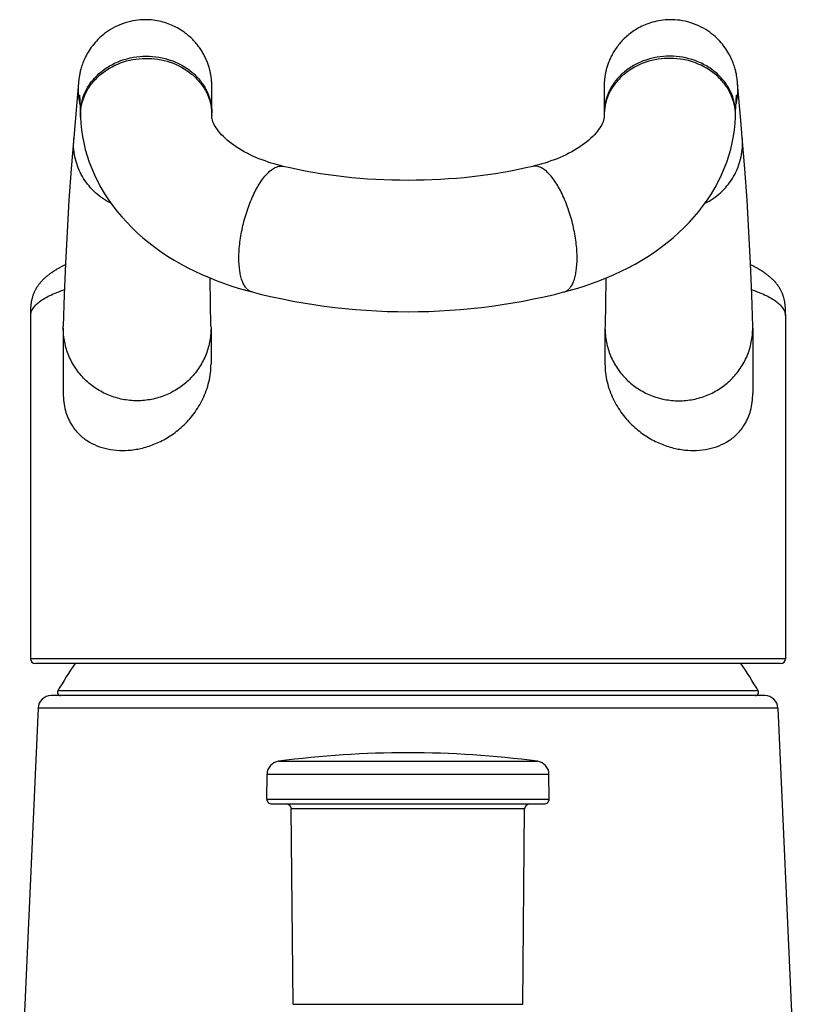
# Model space of a CAD drawing. Header units: millimetres. Extents: x 67 to 591, y 75 to 447.
# Tile 7 of 13: x 175 to 223, y 387 to 447. Entities that reach past the tile are written whole.
import ezdxf

# ---------------------------------------------------------------- set-up
doc = ezdxf.new("R2010")
doc.units = ezdxf.units.MM
doc.header["$LTSCALE"] = 46.255
doc.layers.get('0').update_dxf_attribs({"linetype": 'CONTINUOUS'})

msp = doc.modelspace()

# ---------------------------------------------------------------- linework, layer by layer
at = {"color": 7, "linetype": 'CONTINUOUS'}
for p, q in [((187.189, 443.052), (187.187, 443.092)), ((187.19, 443.017), (187.189, 443.052)), ((187.191, 442.986), (187.19, 443.017)), ((187.192, 442.943), (187.191, 442.986)), ((187.193, 442.903), (187.192, 442.943)), ((187.194, 442.85), (187.193, 442.903)), ((187.195, 442.778), (187.194, 442.85)), ((187.196, 442.663), (187.195, 442.778)), ((187.197, 442.43), (187.196, 442.663)), ((211.087, 442.814), (211.086, 442.725)), ((211.086, 442.725), (211.086, 442.581)), ((211.088, 442.88), (211.087, 442.814)), ((211.089, 442.931), (211.088, 442.88)), ((211.09, 442.97), (211.089, 442.931)), ((211.091, 442.998), (211.09, 442.97)), ((219.217, 443.071), (219.211, 443.132)), ((219.415, 440.821), (219.217, 443.071)), ((179.132, 442.346), (179.132, 442.341)), ((179.134, 442.317), (179.136, 442.29)), ((179.136, 442.29), (179.14, 442.236)), ((179.14, 442.236), (179.144, 442.165)), ((179.144, 442.165), (179.151, 442.045)), ((179.151, 442.045), (179.158, 441.895)), ((187.195, 441.901), (187.197, 442.347)), ((187.197, 442.349), (187.197, 442.43)), ((211.086, 442.581), (211.085, 442.349)), ((211.085, 442.347), (211.087, 441.902)), ((219.126, 441.934), (219.133, 442.076)), ((219.133, 442.076), (219.138, 442.163)), ((219.138, 442.163), (219.142, 442.234)), ((219.142, 442.234), (219.146, 442.289)), ((219.146, 442.289), (219.148, 442.316)), ((219.148, 442.316), (219.149, 442.334)), ((178.963, 441.923), (178.777, 439.785)), ((179.158, 441.895), (179.171, 441.611)), ((179.171, 441.611), (179.19, 441.135)), ((187.189, 441.121), (187.195, 441.901)), ((211.087, 441.902), (211.093, 441.121)), ((219.099, 441.313), (219.115, 441.714)), ((219.115, 441.714), (219.126, 441.934)), ((179.19, 441.135), (179.195, 441.009)), ((187.189, 441.113), (187.189, 441.121)), ((211.093, 441.121), (211.093, 441.113)), ((219.087, 441.009), (219.099, 441.313)), ((219.505, 439.785), (219.415, 440.821)), ((191.543, 438.019), (191.543, 438.019)), ((206.739, 438.019), (206.739, 438.019)), ((177.93, 431.848), (177.886, 431.824)), ((177.973, 431.872), (177.93, 431.848)), ((178.016, 431.895), (177.973, 431.872)), ((178.058, 431.917), (178.016, 431.895)), ((178.099, 431.938), (178.058, 431.917)), ((178.139, 431.959), (178.099, 431.938)), ((178.179, 431.979), (178.139, 431.959)), ((178.218, 431.999), (178.179, 431.979)), ((220.055, 432.003), (220.012, 432.024)), ((220.099, 431.982), (220.055, 432.003)), ((220.143, 431.959), (220.099, 431.982)), ((220.187, 431.937), (220.143, 431.959)), ((220.231, 431.914), (220.187, 431.937)), ((220.275, 431.89), (220.231, 431.914)), ((220.319, 431.867), (220.275, 431.89)), ((220.363, 431.842), (220.319, 431.867)), ((220.406, 431.818), (220.363, 431.842)), ((177.797, 431.773), (177.751, 431.746)), ((177.842, 431.799), (177.797, 431.773)), ((177.886, 431.824), (177.842, 431.799)), ((220.45, 431.793), (220.406, 431.818)), ((220.494, 431.768), (220.45, 431.793)), ((220.538, 431.742), (220.494, 431.768)), ((189.64, 430.365), (189.64, 430.365)), ((208.642, 430.365), (208.642, 430.365)), ((176.141, 429.023), (176.141, 408.028)), ((222.141, 429.023), (222.14, 429.119)), ((222.141, 429.023), (222.141, 408.028)), ((178.141, 428.171), (178.142, 428.274)), ((187.14, 428.274), (187.141, 428.171)), ((211.142, 428.274), (211.141, 428.171)), ((220.141, 428.171), (220.14, 428.274)), ((178.141, 428.171), (178.141, 424.19)), ((187.141, 428.171), (187.141, 425.996)), ((211.141, 428.171), (211.141, 425.996)), ((220.141, 428.171), (220.141, 424.19)), ((221.841, 407.728), (176.441, 407.728)), ((220.876, 405.778), (177.406, 405.778)), ((176.607, 405.014), (175.487, 379.922)), ((221.675, 405.014), (222.795, 379.922)), ((190.544, 399.481), (190.557, 400.991)), ((207.738, 399.481), (207.725, 400.991)), ((190.844, 399.178), (207.438, 399.178)), ((192.138, 386.976), (192.034, 398.881)), ((206.144, 386.976), (206.247, 398.881))]:
    msp.add_line(p, q, dxfattribs=at)
at = {"color": 9, "linetype": 'CONTINUOUS'}
for p, q in [((179.19, 441.135), (179.188, 441.25)), ((179.195, 441.009), (179.193, 441.121)), ((187.189, 441.15), (187.189, 441.121)), ((187.19, 441.279), (187.19, 441.249)), ((211.092, 441.279), (211.092, 441.249)), ((211.093, 441.15), (211.093, 441.121)), ((219.087, 441.009), (219.089, 441.121)), ((219.092, 441.135), (219.094, 441.25)), ((222.141, 408.028), (176.141, 408.028)), ((220.468, 406.079), (177.814, 406.079)), ((221.675, 405.014), (176.607, 405.014)), ((191.252, 401.777), (207.03, 401.777)), ((190.557, 400.991), (207.725, 400.991)), ((190.544, 399.481), (207.738, 399.481)), ((206.247, 398.881), (192.034, 398.881)), ((192.138, 386.976), (206.144, 386.976))]:
    msp.add_line(p, q, dxfattribs=at)
at = {"color": 7, "linetype": 'CONTINUOUS'}
for points in [[(187.187, 443.092), (187.185, 443.115), (187.184, 443.14), (187.182, 443.167), (187.18, 443.196), (187.178, 443.227), (187.175, 443.26), (187.171, 443.295), (187.168, 443.332), (187.163, 443.371), (187.158, 443.412), (187.152, 443.456), (187.145, 443.502), (187.138, 443.551), (187.129, 443.602), (187.119, 443.654), (187.109, 443.708), (187.097, 443.763), (187.084, 443.819), (187.071, 443.876), (187.056, 443.933), (187.04, 443.99), (187.024, 444.048), (187.006, 444.107), (186.987, 444.165), (186.967, 444.224), (186.946, 444.284), (186.924, 444.344), (186.9, 444.404), (186.876, 444.464), (186.85, 444.525), (186.822, 444.585), (186.794, 444.646), (186.764, 444.707), (186.733, 444.768), (186.701, 444.829), (186.667, 444.89), (186.631, 444.952), (186.595, 445.013), (186.556, 445.074), (186.517, 445.135), (186.475, 445.197), (186.432, 445.258), (186.388, 445.319), (186.342, 445.38), (186.294, 445.44), (186.244, 445.501), (186.193, 445.561), (186.139, 445.621), (186.084, 445.681), (186.027, 445.74), (185.968, 445.799), (185.907, 445.857), (185.844, 445.915), (185.779, 445.972), (185.712, 446.029), (185.642, 446.084), (185.571, 446.139), (185.497, 446.193), (185.421, 446.247), (185.342, 446.299), (185.262, 446.35), (185.179, 446.4), (185.093, 446.448), (185.005, 446.495), (184.915, 446.541), (184.822, 446.585), (184.726, 446.627), (184.628, 446.667), (184.527, 446.706), (184.423, 446.742), (184.317, 446.776), (184.207, 446.808), (184.095, 446.837), (183.98, 446.863), (183.862, 446.886), (183.741, 446.906), (183.617, 446.923), (183.49, 446.936), (183.361, 446.945), (183.23, 446.951), (183.096, 446.952), (182.96, 446.948), (182.821, 446.94), (182.68, 446.926), (182.534, 446.907), (182.385, 446.882), (182.23, 446.849), (182.073, 446.81), (181.913, 446.763), (181.753, 446.709), (181.595, 446.648), (181.441, 446.581), (181.294, 446.51), (181.153, 446.434), (181.02, 446.356), (180.893, 446.275), (180.772, 446.192), (180.657, 446.107), (180.547, 446.019), (180.443, 445.929), (180.344, 445.838), (180.249, 445.746), (180.16, 445.652), (180.075, 445.557), (179.994, 445.462), (179.918, 445.366), (179.846, 445.27), (179.779, 445.173), (179.715, 445.077), (179.656, 444.981), (179.6, 444.885), (179.548, 444.79), (179.5, 444.696), (179.455, 444.603), (179.413, 444.51), (179.375, 444.42), (179.341, 444.333), (179.309, 444.248), (179.281, 444.166), (179.256, 444.089), (179.234, 444.015), (179.214, 443.944), (179.196, 443.876), (179.18, 443.811), (179.166, 443.748), (179.153, 443.687), (179.141, 443.629), (179.13, 443.573), (179.121, 443.519), (179.113, 443.468), (179.105, 443.42), (179.099, 443.374), (179.093, 443.33), (179.088, 443.288), (179.083, 443.248), (179.079, 443.209), (179.075, 443.171), (179.071, 443.133), (179.067, 443.097), (178.963, 441.923)], [(219.211, 443.132), (219.207, 443.17), (219.203, 443.208), (219.199, 443.247), (219.194, 443.287), (219.189, 443.329), (219.183, 443.372), (219.177, 443.418), (219.169, 443.467), (219.161, 443.517), (219.152, 443.571), (219.142, 443.627), (219.13, 443.685), (219.117, 443.746), (219.102, 443.808), (219.086, 443.873), (219.069, 443.941), (219.049, 444.011), (219.027, 444.085), (219.002, 444.163), (218.974, 444.244), (218.943, 444.328), (218.909, 444.416), (218.871, 444.506), (218.829, 444.598), (218.785, 444.691), (218.737, 444.785), (218.685, 444.88), (218.63, 444.975), (218.57, 445.071), (218.507, 445.167), (218.44, 445.264), (218.368, 445.36), (218.293, 445.456), (218.212, 445.552), (218.127, 445.646), (218.038, 445.74), (217.944, 445.833), (217.845, 445.924), (217.741, 446.013), (217.633, 446.1), (217.519, 446.185), (217.4, 446.268), (217.274, 446.349), (217.141, 446.428), (216.999, 446.504), (216.851, 446.576), (216.693, 446.645), (216.531, 446.708), (216.364, 446.765), (216.196, 446.814), (216.03, 446.854), (215.866, 446.887), (215.706, 446.913), (215.549, 446.932), (215.395, 446.944), (215.245, 446.951), (215.098, 446.951), (214.954, 446.947), (214.813, 446.938), (214.676, 446.924), (214.542, 446.906), (214.411, 446.885), (214.283, 446.859), (214.159, 446.83), (214.039, 446.798), (213.921, 446.762), (213.807, 446.724), (213.696, 446.684), (213.588, 446.641), (213.484, 446.595), (213.382, 446.548), (213.284, 446.499), (213.188, 446.448), (213.095, 446.395), (213.005, 446.341), (212.918, 446.285), (212.834, 446.228), (212.753, 446.17), (212.674, 446.111), (212.598, 446.051), (212.524, 445.99), (212.453, 445.928), (212.384, 445.865), (212.317, 445.802), (212.253, 445.738), (212.191, 445.674), (212.132, 445.609), (212.075, 445.544), (212.019, 445.479), (211.966, 445.413), (211.915, 445.347), (211.866, 445.281), (211.819, 445.215), (211.774, 445.148), (211.73, 445.082), (211.689, 445.016), (211.649, 444.949), (211.611, 444.883), (211.574, 444.816), (211.54, 444.75), (211.506, 444.684), (211.474, 444.617), (211.444, 444.551), (211.415, 444.485), (211.388, 444.419), (211.362, 444.353), (211.337, 444.288), (211.314, 444.223), (211.293, 444.159), (211.272, 444.095), (211.253, 444.032), (211.236, 443.97), (211.219, 443.908), (211.204, 443.847), (211.19, 443.787), (211.177, 443.728), (211.166, 443.671), (211.155, 443.615), (211.146, 443.56), (211.138, 443.508), (211.13, 443.459), (211.124, 443.413), (211.119, 443.37), (211.114, 443.33), (211.111, 443.294), (211.107, 443.261), (211.105, 443.231), (211.102, 443.203), (211.1, 443.175), (211.099, 443.149), (211.097, 443.125), (211.096, 443.102), (211.095, 443.081), (211.093, 443.044)], [(211.093, 443.044), (211.092, 443.028), (211.091, 442.998)], [(179.133, 442.337), (179.132, 442.345), (179.132, 442.346)], [(179.132, 442.341), (179.133, 442.327), (179.134, 442.317)], [(219.149, 442.334), (219.15, 442.344), (219.15, 442.346), (219.15, 442.346)], [(179.195, 441.009), (179.216, 440.647), (179.257, 440.245), (179.315, 439.845), (179.391, 439.447), (179.485, 439.052), (179.597, 438.658), (179.726, 438.268), (179.875, 437.879), (180.042, 437.492), (180.228, 437.108), (180.434, 436.725), (180.658, 436.348), (180.898, 435.98), (181.154, 435.621), (181.423, 435.275), (181.706, 434.938), (182.004, 434.61), (182.317, 434.29), (182.647, 433.977), (182.991, 433.672), (183.351, 433.377), (183.723, 433.092), (184.106, 432.817), (184.5, 432.555), (184.902, 432.305), (185.313, 432.067), (185.731, 431.842), (186.155, 431.628), (186.585, 431.427), (187.02, 431.238), (187.459, 431.061), (187.902, 430.896), (188.347, 430.743), (188.794, 430.601), (189.24, 430.472), (189.64, 430.365)], [(191.543, 438.019), (191.378, 438.06), (191.187, 438.11), (190.997, 438.163), (190.809, 438.22), (190.621, 438.28), (190.434, 438.345), (190.248, 438.413), (190.063, 438.485), (189.879, 438.562), (189.696, 438.642), (189.517, 438.727), (189.34, 438.815), (189.167, 438.907), (188.999, 439.002), (188.835, 439.101), (188.677, 439.203), (188.526, 439.306), (188.382, 439.411), (188.247, 439.516), (188.12, 439.622), (188.002, 439.728), (187.892, 439.834), (187.79, 439.94), (187.695, 440.045), (187.607, 440.152), (187.528, 440.258), (187.457, 440.36), (187.395, 440.46), (187.343, 440.556), (187.299, 440.648), (187.262, 440.738), (187.234, 440.824), (187.213, 440.904), (187.199, 440.979), (187.191, 441.051), (187.189, 441.113)], [(211.093, 441.113), (211.091, 441.051), (211.083, 440.979), (211.069, 440.904), (211.048, 440.824), (211.02, 440.738), (210.983, 440.648), (210.939, 440.556), (210.887, 440.46), (210.825, 440.361), (210.755, 440.258), (210.675, 440.152), (210.587, 440.046), (210.493, 439.94), (210.391, 439.834), (210.28, 439.729), (210.162, 439.623), (210.035, 439.517), (209.9, 439.411), (209.757, 439.307), (209.606, 439.203), (209.448, 439.102), (209.284, 439.003), (209.116, 438.908), (208.943, 438.816), (208.767, 438.727), (208.587, 438.643), (208.405, 438.562), (208.221, 438.486), (208.036, 438.414), (207.85, 438.345), (207.663, 438.281), (207.475, 438.22), (207.287, 438.164), (207.097, 438.11), (206.906, 438.06), (206.739, 438.019)], [(208.642, 430.365), (209.046, 430.473), (209.491, 430.602), (209.938, 430.744), (210.383, 430.897), (210.825, 431.062), (211.265, 431.239), (211.7, 431.428), (212.13, 431.629), (212.554, 431.843), (212.971, 432.068), (213.382, 432.306), (213.785, 432.557), (214.178, 432.819), (214.562, 433.093), (214.934, 433.379), (215.293, 433.674), (215.638, 433.979), (215.967, 434.292), (216.28, 434.612), (216.578, 434.94), (216.861, 435.277), (217.13, 435.624), (217.386, 435.983), (217.626, 436.351), (217.85, 436.728), (218.056, 437.111), (218.242, 437.495), (218.409, 437.882), (218.557, 438.271), (218.686, 438.662), (218.798, 439.055), (218.892, 439.45), (218.968, 439.848), (219.026, 440.249), (219.066, 440.651), (219.087, 441.009)], [(178.777, 439.785), (178.621, 437.873), (178.485, 435.952), (178.369, 434.031), (178.273, 432.11), (178.198, 430.188), (178.142, 428.274)], [(220.14, 428.274), (220.084, 430.187), (220.009, 432.109), (219.913, 434.03), (219.797, 435.951), (219.661, 437.872), (219.505, 439.785)], [(206.739, 438.019), (206.324, 437.922), (205.866, 437.824), (205.405, 437.732), (204.941, 437.647), (204.473, 437.57), (204.002, 437.499), (203.528, 437.435), (203.051, 437.378), (202.571, 437.328), (202.088, 437.284), (201.602, 437.248), (201.114, 437.217), (200.623, 437.194), (200.13, 437.178), (199.637, 437.168), (199.143, 437.164), (198.649, 437.168), (198.155, 437.177), (197.663, 437.194), (197.172, 437.217), (196.683, 437.247), (196.197, 437.284), (195.714, 437.327), (195.234, 437.378), (194.757, 437.435), (194.283, 437.499), (193.812, 437.569), (193.345, 437.647), (192.88, 437.731), (192.419, 437.823), (191.962, 437.922), (191.543, 438.019)], [(178.27, 432.024), (178.257, 432.018), (178.218, 431.999)], [(177.751, 431.746), (177.728, 431.732), (177.705, 431.718), (177.682, 431.704), (177.658, 431.689), (177.634, 431.675), (177.61, 431.66), (177.586, 431.644), (177.561, 431.628), (177.537, 431.612), (177.512, 431.596), (177.487, 431.579), (177.461, 431.561), (177.436, 431.544), (177.41, 431.526), (177.384, 431.508), (177.358, 431.489), (177.332, 431.47), (177.306, 431.451), (177.28, 431.432), (177.254, 431.412), (177.228, 431.391), (177.202, 431.371), (177.176, 431.35), (177.15, 431.329), (177.124, 431.307), (177.098, 431.285), (177.071, 431.262), (177.045, 431.239), (177.019, 431.215), (176.992, 431.191), (176.966, 431.167), (176.939, 431.141), (176.913, 431.116), (176.886, 431.089), (176.86, 431.062), (176.833, 431.034), (176.807, 431.006), (176.781, 430.977), (176.755, 430.948), (176.729, 430.918), (176.704, 430.888), (176.679, 430.857), (176.655, 430.826), (176.631, 430.794), (176.608, 430.763), (176.585, 430.731), (176.563, 430.698), (176.541, 430.666), (176.52, 430.632), (176.499, 430.599), (176.479, 430.565), (176.46, 430.531), (176.441, 430.497), (176.422, 430.462), (176.405, 430.427), (176.387, 430.391), (176.371, 430.355), (176.355, 430.319), (176.339, 430.282), (176.325, 430.246), (176.31, 430.208), (176.297, 430.171), (176.284, 430.133), (176.271, 430.094), (176.26, 430.056), (176.248, 430.017), (176.238, 429.978), (176.228, 429.938), (176.219, 429.899), (176.21, 429.859), (176.202, 429.819), (176.195, 429.78), (176.188, 429.74), (176.181, 429.699), (176.176, 429.658), (176.17, 429.617), (176.166, 429.575), (176.161, 429.532), (176.158, 429.489), (176.154, 429.445), (176.151, 429.4), (176.149, 429.354), (176.147, 429.308), (176.145, 429.262), (176.144, 429.215), (176.143, 429.167), (176.142, 429.119), (176.141, 429.023)], [(222.14, 429.119), (222.14, 429.167), (222.139, 429.215), (222.137, 429.262), (222.136, 429.309), (222.133, 429.355), (222.131, 429.4), (222.128, 429.445), (222.125, 429.489), (222.121, 429.533), (222.116, 429.575), (222.112, 429.617), (222.106, 429.659), (222.101, 429.7), (222.094, 429.741), (222.087, 429.781), (222.08, 429.821), (222.072, 429.861), (222.063, 429.901), (222.054, 429.941), (222.044, 429.98), (222.033, 430.019), (222.022, 430.058), (222.01, 430.096), (221.998, 430.133), (221.986, 430.169), (221.973, 430.205), (221.96, 430.239), (221.946, 430.274), (221.932, 430.307), (221.918, 430.34), (221.903, 430.372), (221.888, 430.404), (221.873, 430.435), (221.858, 430.465), (221.842, 430.494), (221.826, 430.523), (221.81, 430.552), (221.794, 430.579), (221.778, 430.607), (221.762, 430.633), (221.745, 430.659), (221.728, 430.684), (221.712, 430.709), (221.695, 430.734), (221.678, 430.758), (221.66, 430.781), (221.643, 430.804), (221.626, 430.827), (221.608, 430.85), (221.59, 430.872), (221.572, 430.894), (221.554, 430.916), (221.536, 430.937), (221.518, 430.958), (221.499, 430.979), (221.481, 430.999), (221.462, 431.019), (221.444, 431.039), (221.425, 431.059), (221.406, 431.079), (221.387, 431.098), (221.367, 431.117), (221.348, 431.136), (221.329, 431.154), (221.309, 431.173), (221.29, 431.191), (221.27, 431.209), (221.251, 431.226), (221.231, 431.244), (221.211, 431.261), (221.191, 431.279), (221.171, 431.296), (221.151, 431.313), (221.131, 431.329), (221.111, 431.346), (221.09, 431.362), (221.07, 431.378), (221.049, 431.395), (221.029, 431.41), (221.008, 431.426), (220.987, 431.442), (220.967, 431.457), (220.946, 431.473), (220.925, 431.488), (220.904, 431.503), (220.883, 431.518), (220.861, 431.533), (220.84, 431.548), (220.819, 431.563), (220.797, 431.577), (220.776, 431.592), (220.755, 431.606), (220.733, 431.62), (220.711, 431.634), (220.69, 431.648), (220.668, 431.662), (220.646, 431.675), (220.625, 431.689), (220.603, 431.702), (220.581, 431.716), (220.538, 431.742)], [(187.14, 428.274), (187.11, 429.688), (187.088, 431.11), (187.087, 431.211)], [(211.195, 431.211), (211.194, 431.109), (211.172, 429.688), (211.142, 428.274)], [(189.64, 430.365), (190.226, 430.219), (190.858, 430.074), (191.492, 429.939), (192.127, 429.815), (192.763, 429.702), (193.4, 429.6), (194.038, 429.508), (194.676, 429.428), (195.314, 429.358), (195.952, 429.299), (196.591, 429.251), (197.229, 429.213), (197.867, 429.186), (198.505, 429.17), (199.143, 429.164), (199.781, 429.17), (200.419, 429.186), (201.057, 429.213), (201.696, 429.251), (202.334, 429.299), (202.972, 429.358), (203.61, 429.428), (204.248, 429.509), (204.886, 429.6), (205.523, 429.703), (206.159, 429.816), (206.794, 429.94), (207.428, 430.075), (208.06, 430.22), (208.642, 430.365)]]:
    msp.add_lwpolyline(points, dxfattribs=at)
at = {"color": 9, "linetype": 'CONTINUOUS'}
for centre, radius, start, end in [((182.995, 442.72), 3.946, 174.90093, 179.99695), ((183, 442.72), 3.95, 180.00444, 193.77575), ((215.282, 442.72), 3.95, 346.22425, 359.99556), ((215.287, 442.72), 3.946, 0.00305, 5.09902), ((182.147, 441.121), 2.954, 179.73536, 179.99998), ((184.226, 441.15), 2.963, 0.00111, 1.91085), ((214.056, 441.15), 2.963, 178.08915, 179.99889), ((216.135, 441.121), 2.954, 0.00002, 0.26463), ((182.766, 439.439), 4.004, 175.04849, 179.99129), ((215.516, 439.439), 4.004, 0.00871, 4.95151)]:
    msp.add_arc(centre, radius, start, end, dxfattribs=at)
at = {"color": 7, "linetype": 'CONTINUOUS'}
for centre, radius, start, end in [((176.441, 408.028), 0.3, 180, 270), ((221.841, 408.028), 0.3, 270, 360), ((199.141, 393.619), 24.7, 145.16518, 149.70536), ((199.141, 393.619), 24.7, 30.29464, 34.83482), ((177.987, 405.978), 0.2, 149.70536, 270), ((220.295, 405.978), 0.2, 270, 30.29464), ((177.406, 404.978), 0.8, 90, 177.44385), ((220.876, 404.978), 0.8, 2.55615, 90), ((199.141, 342.298), 60, 82.44429, 97.55571), ((191.357, 400.984), 0.8, 97.55571, 179.5), ((206.925, 400.984), 0.8, 0.5, 82.44429), ((190.844, 399.478), 0.3, 179.5, 270), ((207.438, 399.478), 0.3, 270, 0.5), ((191.735, 398.878), 0.3, 0.5, 90), ((206.547, 398.878), 0.3, 90, 179.5)]:
    msp.add_arc(centre, radius, start, end, dxfattribs=at)
at = {"color": 9, "linetype": 'CONTINUOUS'}
for points, knots in [([(179.188, 441.25), (179.188, 441.477), (179.241, 441.935), (179.472, 442.593), (179.847, 443.198), (180.35, 443.727), (180.96, 444.161), (181.89, 444.593), (183.188, 444.818), (184.487, 444.602), (185.418, 444.177), (186.029, 443.747), (186.531, 443.222), (186.906, 442.619), (187.138, 441.963), (187.19, 441.505), (187.19, 441.279)], [0, 0, 0, 0, 0.058112, 0.116981, 0.177181, 0.239053, 0.302668, 0.367836, 0.500566, 0.633139, 0.698131, 0.761533, 0.823186, 0.883196, 0.941935, 1, 1, 1, 1]), ([(179.193, 441.135), (179.194, 441.359), (179.248, 441.812), (179.477, 442.462), (179.847, 443.061), (180.514, 443.768), (181.618, 444.407), (183.141, 444.683), (184.67, 444.451), (185.793, 443.843), (186.479, 443.155), (186.866, 442.567), (187.113, 441.924), (187.18, 441.473), (187.187, 441.248)], [0, 0, 0, 0, 0.058135, 0.117023, 0.177232, 0.239091, 0.367282, 0.5, 0.632718, 0.760907, 0.822768, 0.882976, 0.941863, 1, 1, 1, 1]), ([(219.094, 441.25), (219.094, 441.477), (219.041, 441.935), (218.81, 442.593), (218.435, 443.198), (217.932, 443.727), (217.322, 444.161), (216.392, 444.593), (215.094, 444.818), (213.795, 444.602), (212.864, 444.177), (212.253, 443.747), (211.751, 443.222), (211.376, 442.619), (211.144, 441.963), (211.092, 441.505), (211.092, 441.279)], [0, 0, 0, 0, 0.058112, 0.116981, 0.177181, 0.239053, 0.302668, 0.367836, 0.500566, 0.633139, 0.698131, 0.761533, 0.823186, 0.883196, 0.941935, 1, 1, 1, 1]), ([(219.089, 441.135), (219.088, 441.359), (219.034, 441.812), (218.805, 442.462), (218.435, 443.061), (217.768, 443.768), (216.664, 444.407), (215.141, 444.683), (213.612, 444.451), (212.489, 443.843), (211.803, 443.155), (211.416, 442.567), (211.169, 441.924), (211.102, 441.473), (211.095, 441.248)], [0, 0, 0, 0, 0.058135, 0.117023, 0.177232, 0.239091, 0.367282, 0.5, 0.632718, 0.760907, 0.822768, 0.882976, 0.941863, 1, 1, 1, 1]), ([(181.05, 435.766), (180.879, 435.852), (180.549, 436.046), (179.951, 436.519), (179.457, 437.11), (179.101, 437.782), (178.843, 438.494), (178.762, 439.064), (178.762, 439.44)], [0, 0, 0, 0, 0.125978, 0.251674, 0.501772, 0.6268, 0.751694, 1, 1, 1, 1]), ([(217.232, 435.766), (217.403, 435.852), (217.733, 436.046), (218.331, 436.519), (218.825, 437.11), (219.181, 437.782), (219.439, 438.494), (219.52, 439.064), (219.52, 439.44)], [0, 0, 0, 0, 0.125978, 0.251674, 0.501772, 0.6268, 0.751694, 1, 1, 1, 1]), ([(188.84, 432.425), (188.84, 432.748), (188.887, 433.417), (189.069, 434.421), (189.353, 435.409), (189.666, 436.184), (189.956, 436.739), (190.178, 437.099), (190.408, 437.408), (190.641, 437.66), (190.874, 437.853), (191.104, 437.982), (191.329, 438.043), (191.476, 438.035), (191.543, 438.019)], [0, 0, 0, 0, 0.145499, 0.301682, 0.459217, 0.60861, 0.67754, 0.741345, 0.799309, 0.850937, 0.896045, 0.93505, 0.96901, 1, 1, 1, 1]), ([(209.442, 432.425), (209.442, 432.748), (209.395, 433.417), (209.213, 434.421), (208.929, 435.409), (208.616, 436.184), (208.326, 436.739), (208.104, 437.099), (207.874, 437.408), (207.641, 437.66), (207.408, 437.853), (207.178, 437.982), (206.953, 438.043), (206.806, 438.035), (206.739, 438.019)], [0, 0, 0, 0, 0.145499, 0.301682, 0.459217, 0.60861, 0.67754, 0.741345, 0.799309, 0.850937, 0.896045, 0.93505, 0.96901, 1, 1, 1, 1]), ([(189.64, 430.365), (189.578, 430.381), (189.455, 430.436), (189.294, 430.577), (189.156, 430.772), (189.042, 431.018), (188.952, 431.312), (188.861, 431.784), (188.84, 432.162), (188.84, 432.425)], [0, 0, 0, 0, 0.081708, 0.170249, 0.270668, 0.385717, 0.516565, 0.663335, 1, 1, 1, 1]), ([(208.642, 430.365), (208.704, 430.381), (208.827, 430.436), (208.988, 430.577), (209.126, 430.772), (209.24, 431.018), (209.33, 431.312), (209.421, 431.784), (209.442, 432.162), (209.442, 432.425)], [0, 0, 0, 0, 0.081708, 0.170249, 0.270667, 0.385717, 0.516564, 0.663334, 1, 1, 1, 1]), ([(178.209, 430.499), (178.048, 430.442), (177.745, 430.326), (177.326, 430.139), (176.968, 429.948), (176.673, 429.753), (176.441, 429.556), (176.271, 429.354), (176.165, 429.146), (176.141, 429.002), (176.141, 428.933)], [0, 0, 0, 0, 0.188621, 0.357168, 0.505775, 0.635035, 0.746203, 0.841404, 0.924175, 1, 1, 1, 1]), ([(222.141, 428.933), (222.141, 429.001), (222.117, 429.146), (222.011, 429.353), (221.841, 429.555), (221.609, 429.753), (221.314, 429.948), (220.956, 430.139), (220.538, 430.326), (220.235, 430.442), (220.074, 430.499)], [0, 0, 0, 0, 0.075849, 0.158671, 0.253921, 0.365093, 0.494318, 0.642871, 0.811373, 1, 1, 1, 1]), ([(187.141, 428.171), (187.141, 427.881), (187.083, 427.3), (186.825, 426.463), (186.406, 425.692), (185.937, 425.128), (185.5, 424.739), (185.145, 424.479), (184.765, 424.256), (184.233, 424.007), (183.524, 423.796), (182.641, 423.71), (181.758, 423.796), (181.049, 424.007), (180.517, 424.256), (180.137, 424.479), (179.782, 424.739), (179.345, 425.128), (178.876, 425.692), (178.457, 426.463), (178.199, 427.3), (178.141, 427.881), (178.141, 428.171)], [0, 0, 0, 0, 0.062011, 0.1241, 0.186321, 0.248713, 0.280001, 0.31136, 0.342741, 0.374177, 0.437053, 0.5, 0.562947, 0.625823, 0.657259, 0.68864, 0.719999, 0.751287, 0.813679, 0.8759, 0.937989, 1, 1, 1, 1]), ([(211.141, 428.171), (211.141, 427.881), (211.199, 427.3), (211.457, 426.463), (211.876, 425.692), (212.345, 425.128), (212.782, 424.739), (213.137, 424.479), (213.517, 424.256), (214.049, 424.007), (214.758, 423.796), (215.641, 423.71), (216.524, 423.796), (217.233, 424.007), (217.765, 424.256), (218.145, 424.479), (218.5, 424.739), (218.937, 425.128), (219.406, 425.692), (219.825, 426.463), (220.083, 427.3), (220.141, 427.881), (220.141, 428.171)], [0, 0, 0, 0, 0.062011, 0.1241, 0.186321, 0.248713, 0.280001, 0.31136, 0.342741, 0.374177, 0.437053, 0.5, 0.562947, 0.625823, 0.657259, 0.68864, 0.719999, 0.751287, 0.813679, 0.8759, 0.937989, 1, 1, 1, 1])]:
    msp.add_open_spline(points, degree=3, knots=knots, dxfattribs=at)
at = {"color": 7, "linetype": 'CONTINUOUS'}
for points, knots in [([(178.141, 424.19), (178.141, 423.833), (178.216, 423.18), (178.562, 422.343), (179.035, 421.732), (179.58, 421.292), (180.185, 420.982), (181.081, 420.713), (182.073, 420.678), (183.086, 420.871), (183.887, 421.155), (184.683, 421.588), (185.443, 422.179), (186.126, 422.933), (186.68, 423.843), (187.051, 424.88), (187.141, 425.622), (187.141, 425.996)], [0, 0, 0, 0, 0.076686, 0.139405, 0.19232, 0.241099, 0.28892, 0.337591, 0.441376, 0.498187, 0.55878, 0.623414, 0.692152, 0.764818, 0.84094, 0.919721, 1, 1, 1, 1]), ([(211.141, 425.996), (211.141, 425.622), (211.231, 424.88), (211.602, 423.843), (212.156, 422.933), (212.839, 422.179), (213.599, 421.588), (214.395, 421.155), (215.196, 420.871), (216.209, 420.678), (217.201, 420.713), (218.097, 420.982), (218.702, 421.292), (219.247, 421.732), (219.72, 422.343), (220.066, 423.18), (220.141, 423.833), (220.141, 424.19)], [0, 0, 0, 0, 0.08028, 0.15906, 0.235182, 0.307848, 0.376586, 0.44122, 0.501813, 0.558624, 0.662409, 0.71108, 0.7589, 0.807679, 0.860595, 0.923314, 1, 1, 1, 1])]:
    msp.add_open_spline(points, degree=3, knots=knots, dxfattribs=at)

doc.saveas('drawing.dxf')
